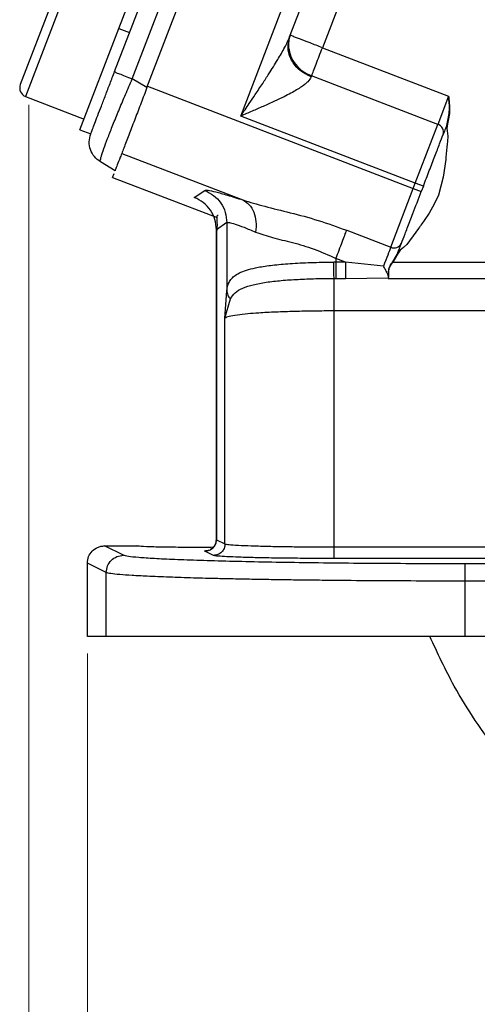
# Model space of a CAD drawing. Header units: inches. Extents: x 0.6 to 16.3, y 0.2 to 11.5.
# Tile 10 of 16: x 9.6 to 10.6, y 4 to 6.3. Entities that reach past the tile are written whole.
import ezdxf

# ---------------------------------------------------------------- set-up
doc = ezdxf.new("R2010")
doc.units = ezdxf.units.IN
doc.header["$MEASUREMENT"] = 0
doc.styles.add('SLDTEXTSTYLE0', font='TXT', dxfattribs={"width": 0.75})
doc.dimstyles.new('SLDDIMSTYLE1', dxfattribs={"dimtxt": 0.137795, "dimasz": 0.14, "dimexe": 0, "dimexo": 0.0625, "dimgap": 0.034449, "dimtad": 0, "dimdec": 1, "dimlfac": 1.5, "dimrnd": 1e-09, "dimzin": 12, "dimdsep": 46, "dimtxsty": 'SLDTEXTSTYLE0', "dimblk1": 'CLOSED', "dimblk2": 'CLOSED', "dimsah": 1, "dimcen": 0.09, "dimadec": 0, "dimazin": 3, "dimtfac": 1, "dimtdec": 1, "dimtofl": 0, "dimtmove": 0, "dimatfit": 3, "dimldrblk": 'CLOSED', "dimfxl": 0, "dimfrac": 2, "dimtolj": 1, "dimtzin": 12, "dimarcsym": 0})

# ---------------------------------------------------------------- blocks, each defined once
blk = doc.blocks.new('_Closed')
at = {"color": 0, "linetype": 'ByBlock', "lineweight": -2}
for p, q in [((-1, 0.166667), (0, 0)), ((-1, 0.166667), (-1, -0.166667)), ((0, 0), (-1, -0.166667)), ((0, 0), (-1, 0))]:
    blk.add_line(p, q, dxfattribs=at)
blk = doc.blocks.new('_D_8')
at = {"color": 7, "linetype": 'Continuous', "lineweight": 0}
for p, q in [((9.6014, 6.071), (9.6014, 3.1975)), ((11.8203, 5.1473), (11.8203, 3.1975)), ((10.4744, 3.4354), (10.4324, 3.4354)), ((10.4324, 3.4354), (10.4324, 3.2166)), ((10.678, 3.4354), (10.72, 3.4354)), ((10.72, 3.4354), (10.72, 3.2166)), ((9.6014, 3.2369), (10.3116, 3.2369)), ((10.4324, 3.2166), (10.4744, 3.2166)), ((10.72, 3.2166), (10.678, 3.2166)), ((11.8203, 3.2369), (10.8408, 3.2369))]:
    blk.add_line(p, q, dxfattribs=at)
at = {"color": 7, "linetype": 'Continuous', "lineweight": 18, "xscale": 0.14, "yscale": 0.14}
for p, rotation in [((9.6014, 3.2369), 179.9999997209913), ((11.8203, 3.2369), 359.9999997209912)]:
    blk.add_blockref('_Closed', p, dxfattribs=dict(at, rotation=rotation))
at = {"color": 7, "linetype": 'Continuous', "lineweight": 18, "char_height": 0.1378, "attachment_point": 1, "rotation": 360, "style": 'SLDTEXTSTYLE0'}
for s, insert in [('85', (10.4744, 3.3942)), ('3.3', (10.4489, 3.1881))]:
    blk.add_mtext(s, dxfattribs=dict(at, insert=insert))
blk = doc.blocks.new('_D_9')
at = {"color": 7, "linetype": 'Continuous', "lineweight": 0}
for p, q in [((11.8203, 5.1473), (11.8203, 3.6381)), ((9.737, 4.8009), (9.737, 3.6381)), ((10.9512, 3.876), (10.9092, 3.876)), ((10.9092, 3.876), (10.9092, 3.6572)), ((11.1548, 3.876), (11.1968, 3.876)), ((11.1968, 3.876), (11.1968, 3.6572)), ((9.737, 3.6775), (10.7883, 3.6775)), ((11.8203, 3.6775), (11.3176, 3.6775)), ((10.9092, 3.6572), (10.9512, 3.6572)), ((11.1968, 3.6572), (11.1548, 3.6572))]:
    blk.add_line(p, q, dxfattribs=at)
at = {"color": 7, "linetype": 'Continuous', "lineweight": 18, "xscale": 0.14, "yscale": 0.14, "rotation": 180.0000000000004}
blk.add_blockref('_Closed', (9.737, 3.6775), dxfattribs=at)
at = {"color": 7, "linetype": 'Continuous', "lineweight": 18, "xscale": 0.14, "yscale": 0.14}
blk.add_blockref('_Closed', (11.8203, 3.6775), dxfattribs=at)
at = {"color": 7, "linetype": 'Continuous', "lineweight": 18, "char_height": 0.1378, "attachment_point": 1, "style": 'SLDTEXTSTYLE0'}
for s, insert in [('79', (10.9512, 3.8348)), ('3.1', (10.9257, 3.6287))]:
    blk.add_mtext(s, dxfattribs=dict(at, insert=insert))

msp = doc.modelspace()

# ---------------------------------------------------------------- linework, layer by layer
at = {"color": 7, "linetype": 'Continuous', "lineweight": 25}
for p, q in [((9.8003, 6.1485), (10.1552, 7.073)), ((9.841, 6.1316), (10.1967, 7.0582)), ((9.8752, 6.1111), (10.2358, 7.0506)), ((10.0927, 6.0453), (10.4476, 6.9698)), ((10.2059, 6.2286), (10.4091, 6.7579)), ((10.4824, 6.7256), (10.282, 6.2035)), ((9.81, 6.2481), (9.8541, 6.363)), ((9.6546, 6.3084), (9.5815, 6.118)), ((9.7199, 6.0134), (9.81, 6.2481)), ((9.81, 6.2481), (9.8349, 6.2385)), ((10.282, 6.2035), (10.5745, 6.0912)), ((10.257, 6.1383), (10.256, 6.1358)), ((10.5495, 6.026), (10.257, 6.1383)), ((9.8752, 6.1111), (9.841, 6.1316)), ((9.8763, 6.1141), (10.4925, 5.8775)), ((9.5938, 6.0904), (9.7294, 6.0383)), ((10.5745, 6.0912), (10.5495, 6.026)), ((10.4973, 5.89), (10.0927, 6.0453)), ((10.4973, 5.89), (10.5495, 6.026)), ((9.7199, 6.0134), (9.7448, 6.0039)), ((9.8167, 5.9587), (10.0971, 5.851)), ((9.8013, 5.9186), (9.7672, 5.9392)), ((9.7954, 5.9031), (9.7988, 5.9121)), ((9.7954, 5.9031), (10.0376, 5.8102)), ((10.4925, 5.8775), (10.4973, 5.89)), ((10.516, 5.8829), (10.4973, 5.89)), ((10.516, 5.8829), (10.5112, 5.8704)), ((9.985, 5.8566), (10.009, 5.8731)), ((10.4403, 5.7416), (10.4925, 5.8775)), ((10.4925, 5.8775), (10.5112, 5.8704)), ((10.0603, 5.7985), (10.0363, 5.782)), ((10.0603, 5.7985), (10.0603, 5.6408)), ((10.036, 5.7825), (10.036, 5.0639)), ((10.0363, 5.782), (10.0363, 5.0643)), ((10.3383, 5.7807), (10.4403, 5.7416)), ((10.4451, 5.7074), (10.4558, 5.726)), ((10.4564, 5.7258), (10.4456, 5.7071)), ((10.3133, 5.7071), (10.3083, 5.707)), ((10.3353, 5.7071), (10.3133, 5.7155)), ((10.3133, 5.7155), (10.3133, 5.7071)), ((10.3353, 5.7071), (10.3133, 5.7071)), ((10.4236, 5.6979), (10.3353, 5.7071)), ((10.4456, 5.7071), (11.1153, 5.707)), ((10.3091, 5.6693), (10.3133, 5.6693)), ((10.3133, 5.6693), (10.3353, 5.6693)), ((10.3353, 5.6693), (10.4345, 5.6706)), ((10.4345, 5.6693), (10.4356, 5.6722)), ((10.4345, 5.6706), (10.4346, 5.6709)), ((10.4345, 5.6706), (10.4345, 5.6693)), ((10.4345, 5.6693), (11.1153, 5.6693)), ((10.4346, 5.6709), (10.4349, 5.6715)), ((10.4349, 5.6715), (10.435, 5.6719)), ((10.0561, 5.5774), (10.0603, 5.6408)), ((10.0561, 5.5774), (10.0686, 5.6217)), ((11.1153, 5.5939), (10.3091, 5.5939)), ((10.3091, 5.0475), (10.3091, 5.5939)), ((10.0561, 5.0544), (10.0561, 5.5774)), ((10.0363, 5.0643), (10.0561, 5.0544)), ((9.8208, 5.0281), (9.777, 5.05)), ((9.777, 5.05), (9.8513, 5.05)), ((9.8513, 5.05), (9.8513, 5.05)), ((10.3091, 5.0475), (11.1153, 5.0475)), ((10.0295, 5.0278), (10.0097, 5.0377)), ((11.1153, 5.0208), (10.3091, 5.0208)), ((9.7808, 4.9881), (9.737, 5.01)), ((9.737, 4.8403), (9.737, 5.01)), ((13.0276, 5.0084), (10.613, 5.0084)), ((9.7808, 4.8403), (9.7808, 4.9881)), ((10.613, 4.8403), (10.613, 4.9684)), ((13.0276, 4.9684), (10.613, 4.9684)), ((9.7808, 4.8403), (9.737, 4.8403)), ((13.0276, 4.8403), (10.613, 4.8403))]:
    msp.add_line(p, q, dxfattribs=at)
at = {"color": 8, "linetype": 'Continuous', "lineweight": 25}
msp.add_line((9.6822, 6.3207), (9.5938, 6.0904), dxfattribs=at)
at = {"color": 7, "linetype": 'Continuous', "lineweight": 25, "flags": 128}
for points in [[(10.572, 6.027), (10.5705, 6.0164), (10.571, 6.0113), (10.5729, 5.999), (10.5718, 5.9861), (10.5712, 5.9803), (10.5705, 5.9734), (10.5697, 5.9655), (10.5683, 5.9503), (10.568, 5.9463), (10.5679, 5.9453), (10.5678, 5.945), (10.5678, 5.9449), (10.5678, 5.9449), (10.5678, 5.9449), (10.5678, 5.9449), (10.5678, 5.9449), (10.5678, 5.9449), (10.5678, 5.9449), (10.5678, 5.9449), (10.5623, 5.9034), (10.5509, 5.8622), (10.5414, 5.8411), (10.5292, 5.82), (10.5179, 5.803), (10.5127, 5.7957), (10.5102, 5.7923), (10.5092, 5.7909), (10.5081, 5.7895), (10.5081, 5.7894), (10.5079, 5.7891), (10.5073, 5.7883), (10.5049, 5.7852), (10.4923, 5.7682), (10.4835, 5.7561), (10.4774, 5.7477), (10.4699, 5.7409), (10.466, 5.7377), (10.4623, 5.7343), (10.4564, 5.7258)], [(10.4403, 5.7416), (10.4389, 5.7378), (10.4372, 5.7334), (10.4353, 5.7286), (10.4333, 5.7232), (10.431, 5.7174), (10.4287, 5.7112), (10.4262, 5.7047), (10.4236, 5.6979)]]:
    msp.add_lwpolyline(points, dxfattribs=at)
at = {"color": 7, "linetype": 'Continuous', "lineweight": 25}
for centre, radius, start, end in [((9.6014, 6.1103), 0.0213, 159, 249), ((10.5438, 6.008), 0.0189, 343.1171, 72.5963), ((10.4482, 5.7587), 0.0189, 245.4037, 334.8829)]:
    msp.add_arc(centre, radius, start, end, dxfattribs=at)
for points, knots in [([(10.0927, 6.0453), (10.0993, 6.055), (10.1105, 6.0715), (10.1274, 6.0968), (10.1427, 6.1197), (10.1603, 6.1467), (10.1777, 6.1745), (10.1946, 6.203), (10.2024, 6.2205), (10.2059, 6.2286)], [0, 0, 0, 0, 0.158718, 0.270399, 0.412938, 0.534856, 0.711614, 0.867297, 1, 1, 1, 1]), ([(9.8003, 6.1485), (9.8007, 6.1478), (9.8016, 6.1465), (9.8109, 6.1433), (9.8242, 6.1381), (9.8354, 6.1338), (9.841, 6.1316)], [0, 0, 0, 0, 0.250811, 0.500541, 0.75027, 1, 1, 1, 1]), ([(10.256, 6.1358), (10.2539, 6.1321), (10.2506, 6.1264), (10.2418, 6.1188), (10.2331, 6.1124), (10.222, 6.1055), (10.2085, 6.0979), (10.1914, 6.0892), (10.1699, 6.079), (10.1451, 6.0678), (10.1188, 6.0564), (10.1014, 6.049), (10.0927, 6.0453)], [0, 0, 0, 0, 0.107088, 0.166278, 0.230135, 0.30433, 0.386605, 0.477361, 0.596758, 0.736005, 0.867731, 1, 1, 1, 1]), ([(9.7672, 5.9392), (9.767, 5.9403), (9.7666, 5.9424), (9.7703, 5.9553), (9.7768, 5.9741), (9.7861, 5.9988), (9.7976, 6.0282), (9.8109, 6.0608), (9.8256, 6.0957), (9.8358, 6.1195), (9.841, 6.1316)], [0, 0, 0, 0, 0.13356, 0.261125, 0.387745, 0.511891, 0.635099, 0.759877, 0.877169, 1, 1, 1, 1]), ([(9.8752, 6.1111), (9.8706, 6.0992), (9.8613, 6.0749), (9.8475, 6.0388), (9.8342, 6.0043), (9.8225, 5.9737), (9.8129, 5.9488), (9.8061, 5.9312), (9.8021, 5.9205), (9.8016, 5.9192), (9.8013, 5.9186)], [0, 0, 0, 0, 0.117637, 0.241401, 0.369555, 0.5, 0.630445, 0.758599, 0.882363, 1, 1, 1, 1]), ([(10.5714, 6.0272), (10.5736, 6.0378), (10.5781, 6.0589), (10.5757, 6.0804), (10.5745, 6.0912)], [0, 0, 0, 0, 0.498926, 1, 1, 1, 1]), ([(10.5745, 6.0912), (10.5749, 6.0878), (10.576, 6.077), (10.5782, 6.0554), (10.5743, 6.0376), (10.572, 6.027)], [0, 0, 0, 0, 0.161634, 0.499683, 1, 1, 1, 1]), ([(10.572, 6.027), (10.5719, 6.027), (10.5718, 6.027), (10.5717, 6.0271), (10.5716, 6.0271), (10.5715, 6.0272), (10.5714, 6.0272), (10.5714, 6.0272), (10.5714, 6.0272)], [0, 0, 0, 0, 0.239589, 0.368424, 0.500098, 0.631646, 0.760569, 1, 1, 1, 1]), ([(9.7672, 5.9392), (9.7622, 5.9429), (9.7522, 5.9504), (9.7433, 5.9672), (9.7399, 5.9859), (9.7432, 5.9979), (9.7448, 6.004)], [0, 0, 0, 0, 0.24973, 0.499459, 0.749189, 1, 1, 1, 1]), ([(10.009, 5.8731), (10.011, 5.8734), (10.015, 5.8741), (10.0335, 5.8701), (10.0602, 5.8627), (10.0848, 5.8549), (10.0971, 5.851)], [0, 0, 0, 0, 0.248233, 0.496982, 0.747291, 1, 1, 1, 1]), ([(10.4653, 5.7507), (10.4678, 5.7574), (10.473, 5.7708), (10.4808, 5.7912), (10.4871, 5.8078), (10.4955, 5.8296), (10.5046, 5.8531), (10.5112, 5.8704)], [0, 0, 0, 0, 0.250183, 0.500366, 0.51706, 0.645961, 1, 1, 1, 1]), ([(10.0971, 5.851), (10.1138, 5.846), (10.1482, 5.8356), (10.2081, 5.8217), (10.2726, 5.8043), (10.3163, 5.7887), (10.3383, 5.7807)], [0, 0, 0, 0, 0.23134, 0.476902, 0.735333, 1, 1, 1, 1]), ([(10.0971, 5.851), (10.1024, 5.8478), (10.113, 5.8414), (10.1235, 5.8234), (10.1291, 5.8012), (10.1279, 5.7847), (10.1272, 5.7764)], [0, 0, 0, 0, 0.250197, 0.50006, 0.750032, 1, 1, 1, 1]), ([(10.0399, 5.8152), (10.0393, 5.8151), (10.037, 5.8143), (10.0368, 5.808), (10.0379, 5.7967), (10.0375, 5.7856), (10.0373, 5.7806)], [0, 0, 0, 0, 0.1188634, 0.4524758, 0.7560156, 1, 1, 1, 1]), ([(10.0603, 5.7985), (10.0618, 5.7989), (10.0648, 5.7995), (10.0789, 5.7955), (10.0992, 5.7882), (10.1178, 5.7804), (10.1272, 5.7764)], [0, 0, 0, 0, 0.246394, 0.494827, 0.743394, 1, 1, 1, 1]), ([(10.1272, 5.7764), (10.1399, 5.772), (10.1651, 5.7633), (10.2122, 5.7529), (10.2629, 5.7383), (10.2964, 5.7231), (10.3133, 5.7155)], [0, 0, 0, 0, 0.247582, 0.495331, 0.745832, 1, 1, 1, 1]), ([(10.4564, 5.7258), (10.4563, 5.7258), (10.4562, 5.7259), (10.4561, 5.7259), (10.456, 5.726), (10.4559, 5.726), (10.4558, 5.726), (10.4558, 5.726), (10.4558, 5.726)], [0, 0, 0, 0, 0.239646, 0.368513, 0.500259, 0.631643, 0.76056, 1, 1, 1, 1]), ([(10.0603, 5.6408), (10.0615, 5.6477), (10.0634, 5.6584), (10.0711, 5.669), (10.08, 5.6768), (10.0929, 5.6839), (10.1105, 5.6901), (10.1345, 5.6957), (10.1664, 5.7004), (10.2073, 5.704), (10.2554, 5.7064), (10.2903, 5.7068), (10.3083, 5.707)], [0, 0, 0, 0, 0.112911, 0.176582, 0.245364, 0.323626, 0.407307, 0.496563, 0.609435, 0.73088, 0.861033, 1, 1, 1, 1]), ([(10.3091, 5.6693), (10.309, 5.6711), (10.3088, 5.6745), (10.3086, 5.6836), (10.3084, 5.6947), (10.3083, 5.7029), (10.3083, 5.707)], [0, 0, 0, 0, 0.2500646, 0.5, 0.7499354, 1, 1, 1, 1]), ([(10.435, 5.6719), (10.4354, 5.674), (10.4361, 5.6783), (10.4352, 5.6862), (10.4364, 5.6931), (10.4393, 5.6998), (10.4428, 5.7044), (10.4451, 5.7074)], [0, 0, 0, 0, 0.245853, 0.495972, 0.621807, 0.748508, 1, 1, 1, 1]), ([(10.4356, 5.6722), (10.436, 5.6743), (10.4367, 5.6785), (10.4356, 5.6863), (10.4368, 5.693), (10.4397, 5.6997), (10.4432, 5.7041), (10.4456, 5.7071)], [0, 0, 0, 0, 0.248669, 0.498858, 0.625136, 0.748849, 1, 1, 1, 1]), ([(10.4451, 5.7074), (10.4451, 5.7074), (10.4452, 5.7073), (10.4453, 5.7072), (10.4455, 5.7071), (10.4456, 5.7071)], [0, 0, 0, 0, 0.276479, 0.562662, 1, 1, 1, 1]), ([(10.4349, 5.6715), (10.435, 5.6728), (10.4352, 5.6755), (10.4322, 5.6819), (10.4281, 5.6895), (10.4251, 5.6951), (10.4236, 5.6979)], [0, 0, 0, 0, 0.233152, 0.496846, 0.748077, 1, 1, 1, 1]), ([(10.0686, 5.6217), (10.0718, 5.6268), (10.0783, 5.6372), (10.0964, 5.6472), (10.1206, 5.6551), (10.1509, 5.6607), (10.186, 5.6647), (10.2249, 5.6673), (10.2663, 5.6689), (10.2949, 5.6692), (10.3091, 5.6693)], [0, 0, 0, 0, 0.1223905, 0.2475281, 0.3735932, 0.4997496, 0.6254944, 0.7507457, 0.8755397, 1, 1, 1, 1]), ([(10.4356, 5.6722), (10.4356, 5.6722), (10.4354, 5.6722), (10.4352, 5.6722), (10.4351, 5.6721), (10.435, 5.672), (10.435, 5.6719)], [0, 0, 0, 0, 0.244494, 0.499938, 0.754968, 1, 1, 1, 1]), ([(10.3091, 5.5939), (10.2937, 5.5939), (10.2624, 5.5937), (10.2244, 5.593), (10.1951, 5.5921), (10.1738, 5.5912), (10.1534, 5.5903), (10.1312, 5.5889), (10.1069, 5.5871), (10.0827, 5.5844), (10.0627, 5.5812), (10.0584, 5.5787), (10.0561, 5.5774)], [0, 0, 0, 0, 0.1200751, 0.2433391, 0.3062443, 0.369956, 0.4344761, 0.4998066, 0.5988644, 0.7152608, 0.8489795, 1, 1, 1, 1]), ([(10.036, 5.0647), (10.0359, 5.0632), (10.0358, 5.0603), (10.0346, 5.0559), (10.0326, 5.0515), (10.0286, 5.0458), (10.0229, 5.0416), (10.0221, 5.0409), (10.0217, 5.0404)], [0, 0, 0, 0, 0.062903, 0.126651, 0.197312, 0.288163, 0.568995, 1, 1, 1, 1]), ([(9.737, 5.01), (9.7376, 5.0151), (9.7387, 5.0253), (9.7475, 5.0384), (9.7582, 5.0459), (9.7685, 5.0494), (9.7741, 5.0498), (9.777, 5.05)], [0, 0, 0, 0, 0.245809, 0.483726, 0.730788, 0.862768, 1, 1, 1, 1]), ([(10.0285, 5.0466), (10.0148, 5.0465), (9.9838, 5.0463), (9.9335, 5.0466), (9.8888, 5.0474), (9.8574, 5.0486), (9.8533, 5.0495), (9.8513, 5.05)], [0, 0, 0, 0, 0.166676, 0.374974, 0.583291, 0.791636, 1, 1, 1, 1]), ([(10.0561, 5.0544), (10.0584, 5.0539), (10.063, 5.0528), (10.0851, 5.0514), (10.1151, 5.0502), (10.1512, 5.0492), (10.1905, 5.0484), (10.2309, 5.0479), (10.2705, 5.0475), (10.2966, 5.0475), (10.3091, 5.0475)], [0, 0, 0, 0, 0.152262, 0.296742, 0.433436, 0.56234, 0.68345, 0.796765, 0.902282, 1, 1, 1, 1]), ([(10.613, 5.0084), (10.5796, 5.0084), (10.5126, 5.0085), (10.4139, 5.009), (10.3183, 5.0098), (10.2274, 5.0109), (10.1426, 5.0124), (10.0655, 5.014), (9.997, 5.016), (9.9384, 5.0181), (9.8906, 5.0204), (9.8545, 5.0229), (9.8297, 5.0254), (9.8237, 5.0272), (9.8208, 5.0281)], [0, 0, 0, 0, 0.083286, 0.166663, 0.249963, 0.333276, 0.41666, 0.499946, 0.583257, 0.666651, 0.749961, 0.833304, 0.916696, 1, 1, 1, 1]), ([(10.3091, 5.0208), (10.2914, 5.0208), (10.256, 5.0209), (10.2047, 5.0213), (10.1572, 5.0219), (10.1152, 5.0228), (10.0801, 5.0239), (10.0534, 5.0251), (10.0352, 5.0264), (10.0314, 5.0273), (10.0295, 5.0278)], [0, 0, 0, 0, 0.1249562, 0.2499624, 0.3749609, 0.4999463, 0.6249397, 0.7499613, 0.8750023, 1, 1, 1, 1]), ([(10.613, 4.9684), (10.5794, 4.9684), (10.5115, 4.9685), (10.4102, 4.969), (10.3273, 4.9696), (10.2626, 4.9703), (10.2149, 4.9709), (10.1684, 4.9716), (10.1234, 4.9723), (10.0802, 4.9732), (10.0325, 4.9742), (9.9801, 4.9756), (9.9244, 4.9774), (9.8771, 4.9794), (9.8391, 4.9814), (9.8106, 4.9835), (9.7892, 4.9857), (9.7837, 4.9873), (9.7808, 4.9881)], [0, 0, 0, 0, 0.0797681, 0.1609509, 0.2435491, 0.2854003, 0.327606, 0.3701664, 0.4130816, 0.4563516, 0.4999766, 0.5640666, 0.6358515, 0.7153292, 0.7800044, 0.8490084, 0.9223405, 1, 1, 1, 1]), ([(11.8203, 4.0136), (11.7582, 4.016), (11.634, 4.0207), (11.4509, 4.0585), (11.2741, 4.1181), (11.1066, 4.2008), (10.9514, 4.3045), (10.8108, 4.4276), (10.6884, 4.5683), (10.5932, 4.7064), (10.549, 4.8015), (10.531, 4.8403)], [0, 0, 0, 0, 0.115092, 0.230184, 0.345276, 0.460368, 0.57546, 0.690552, 0.805644, 0.920736, 1, 1, 1, 1])]:
    msp.add_open_spline(points, degree=3, knots=knots, dxfattribs=at)
for points in [[(10.256, 6.1358), (10.2466, 6.1405), (10.2278, 6.15), (10.2088, 6.1743), (10.1996, 6.2021), (10.2038, 6.2198), (10.2059, 6.2286)], [(10.2073, 6.2322), (10.2059, 6.2276), (10.2029, 6.2183), (10.2033, 6.2084), (10.2036, 6.2035)], [(10.282, 6.2035), (10.2722, 6.2073), (10.2526, 6.2148), (10.228, 6.2243), (10.2107, 6.2309), (10.2084, 6.2317), (10.2073, 6.2322)], [(10.2036, 6.2035), (10.2049, 6.1966), (10.2075, 6.1829), (10.2194, 6.1641), (10.236, 6.1481), (10.25, 6.1415), (10.257, 6.1383)], [(10.257, 6.1383), (10.2584, 6.1419), (10.2612, 6.1492), (10.2673, 6.1653), (10.2744, 6.1836), (10.2795, 6.1969), (10.282, 6.2035)], [(9.7448, 6.0039), (9.745, 6.0044), (9.7454, 6.0055), (9.7487, 6.0142), (9.7539, 6.0276), (9.7609, 6.0459), (9.7694, 6.068), (9.7791, 6.0931), (9.7895, 6.1204), (9.7967, 6.1391), (9.8003, 6.1485)], [(10.5714, 6.0272), (10.5695, 6.0223), (10.5658, 6.0126), (10.5632, 6.0059), (10.5619, 6.0025)], [(10.516, 5.8829), (10.5206, 5.895), (10.5299, 5.9193), (10.5429, 5.953), (10.5542, 5.9823), (10.5593, 5.9958), (10.5619, 6.0025)], [(10.009, 5.8731), (10.0163, 5.8696), (10.0307, 5.8625), (10.0471, 5.8444), (10.0582, 5.8226), (10.0596, 5.8065), (10.0603, 5.7985)], [(10.0363, 5.782), (10.0356, 5.7901), (10.0342, 5.8061), (10.0231, 5.8279), (10.0067, 5.846), (9.9923, 5.8531), (9.985, 5.8566)], [(10.3133, 5.7155), (10.3158, 5.7221), (10.3209, 5.7353), (10.328, 5.7537), (10.3341, 5.7697), (10.3369, 5.7771), (10.3383, 5.7807)], [(10.4558, 5.726), (10.4576, 5.7309), (10.4614, 5.7406), (10.464, 5.7474), (10.4653, 5.7507)], [(10.3133, 5.7071), (10.3133, 5.7029), (10.3133, 5.6947), (10.3133, 5.6836), (10.3133, 5.6745), (10.3133, 5.6711), (10.3133, 5.6693)], [(10.3353, 5.7071), (10.3353, 5.7029), (10.3353, 5.6947), (10.3353, 5.6836), (10.3353, 5.6745), (10.3353, 5.6711), (10.3353, 5.6693)], [(10.3091, 5.5939), (10.3091, 5.6021), (10.3091, 5.6185), (10.3091, 5.6407), (10.3091, 5.659), (10.3091, 5.6659), (10.3091, 5.6693)], [(10.0603, 5.6408), (10.0608, 5.6374), (10.0617, 5.6305), (10.0663, 5.6247), (10.0686, 5.6217)], [(10.0097, 5.0377), (10.0132, 5.0381), (10.0201, 5.0389), (10.0289, 5.045), (10.0351, 5.0538), (10.0359, 5.0608), (10.0363, 5.0643)], [(10.0561, 5.0544), (10.0557, 5.0509), (10.0549, 5.044), (10.0487, 5.0351), (10.0399, 5.029), (10.033, 5.0282), (10.0295, 5.0278)], [(10.3091, 5.0208), (10.3091, 5.0213), (10.3091, 5.0222), (10.3091, 5.0284), (10.3091, 5.0372), (10.3091, 5.044), (10.3091, 5.0475)], [(9.7808, 4.9881), (9.7814, 4.9933), (9.7827, 5.0038), (9.7919, 5.017), (9.8051, 5.0262), (9.8156, 5.0275), (9.8208, 5.0281)], [(10.613, 4.9684), (10.613, 4.9735), (10.613, 4.9839), (10.613, 4.9969), (10.613, 5.0062), (10.613, 5.0077), (10.613, 5.0084)], [(10.613, 4.8403), (10.5779, 4.8403), (10.5076, 4.8403), (10.4038, 4.8403), (10.3034, 4.8403), (10.2079, 4.8403), (10.119, 4.8403), (10.0379, 4.8403), (9.966, 4.8403), (9.9044, 4.8403), (9.8542, 4.8403), (9.8163, 4.8403), (9.7902, 4.8403), (9.784, 4.8403), (9.7808, 4.8403)]]:
    msp.add_open_spline(points, degree=3, dxfattribs=at)
at = {"color": 8, "linetype": 'Continuous', "lineweight": 25}
msp.add_open_spline([(10.0097, 5.0377), (10.009, 5.0383), (10.0082, 5.0391), (10.0184, 5.0398), (10.0202, 5.0399)], degree=3, knots=[0, 0, 0, 0, 0.829369, 1, 1, 1, 1], dxfattribs=at)

# ---------------------------------------------------------------- dimensions: what is measured, and where the dimension line sits
at = {"color": 7, "linetype": 'Continuous', "lineweight": 18}
dim = msp.add_linear_dim(base=(11.8203, 3.2369), p1=(9.6014, 6.1103), p2=(11.8203, 5.1867), angle=360, dimstyle='SLDDIMSTYLE1', dxfattribs=at)
dim.commit()
dim.dimension.update_dxf_attribs({"geometry": '_D_8', "text_midpoint": (10.5762, 3.2369), "dimtype": 160})
dim = msp.add_linear_dim(base=(11.8203, 3.6775), p1=(9.737, 4.8403), p2=(11.8203, 5.1867), dimstyle='SLDDIMSTYLE1', dxfattribs=at)
dim.commit()
dim.dimension.update_dxf_attribs({"geometry": '_D_9', "text_midpoint": (11.053, 3.6775), "dimtype": 160})

doc.saveas('drawing.dxf')
